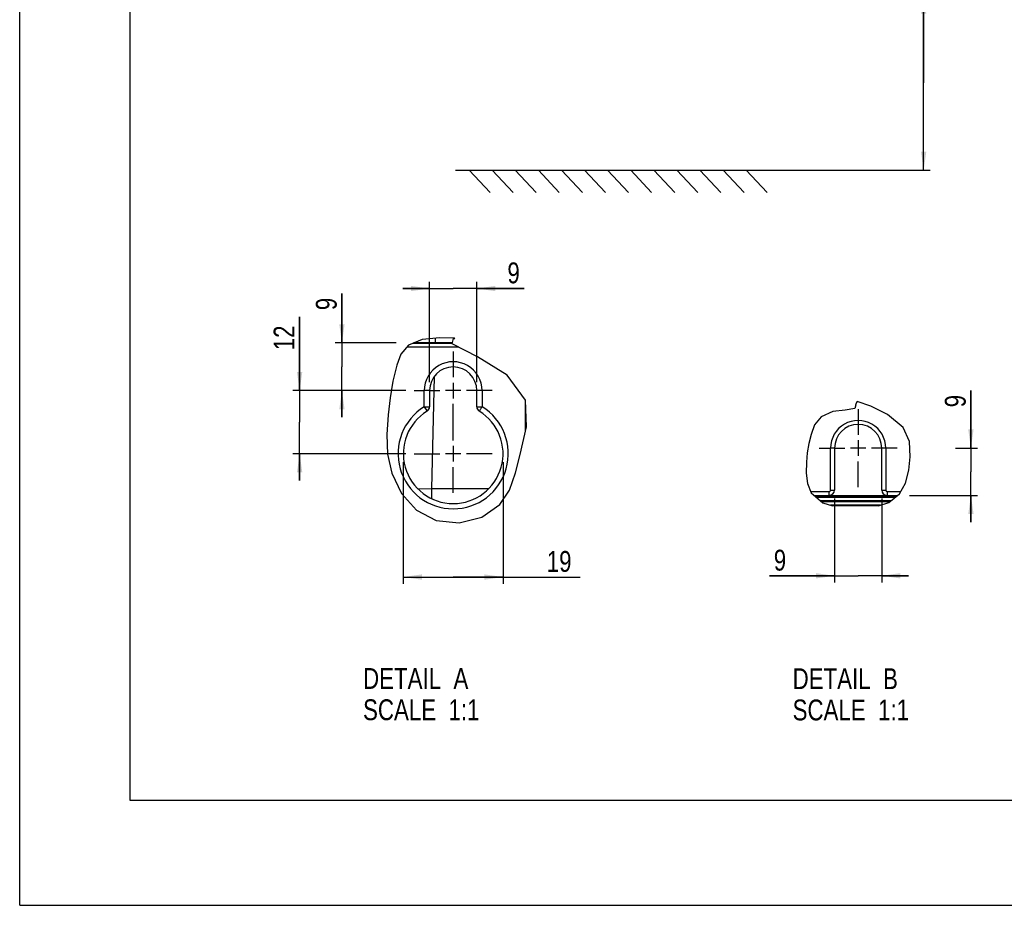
# Model space of a CAD drawing. Header units: inches. Extents: x 0 to 117, y 0 to 83.
# Tile 1 of 64: x 0 to 37, y 0 to 33. Entities that reach past the tile are written whole.
import ezdxf

# ---------------------------------------------------------------- set-up
doc = ezdxf.new("R2010")
doc.units = ezdxf.units.IN
doc.header["$LTSCALE"] = 6.431102
doc.header["$MEASUREMENT"] = 0
doc.linetypes.add('CENTER', pattern=[0.6, 0.375, -0.075, 0.075, -0.075])
doc.layers.get('0').update_dxf_attribs({"linetype": 'CONTINUOUS'})
doc.layers.add('DEFAULT_1', color=7, linetype='CENTER')
doc.styles.get("Standard").update_dxf_attribs({"font": 'txt', "width": 0.8})
doc.dimstyles.new('DIMSTYLE_1', dxfattribs={"dimtxt": 0.78125, "dimasz": 0.7, "dimexe": 0.18, "dimexo": 0.0625, "dimgap": 0.09, "dimtad": 1, "dimdec": 0, "dimzin": 4, "dimdsep": 46, "dimtxsty": 'STANDARD', "dimblk": '_FILLED', "dimblk1": '_FILLED', "dimblk2": '_FILLED', "dimcen": 0.09, "dimadec": 0, "dimazin": 0, "dimtfac": 1, "dimtdec": 0, "dimtofl": 0, "dimtmove": 0, "dimatfit": 3, "dimldrblk": '_FILLED', "dimfxl": 1, "dimtolj": 1, "dimtzin": 4, "dimarcsym": 0})
doc.dimstyles.new('DIMSTYLE_2', dxfattribs={"dimtxt": 0.78125, "dimasz": 0.7, "dimexe": 0.18, "dimexo": 0.0625, "dimgap": 0.09, "dimtad": 1, "dimdec": 0, "dimlfac": 0.2, "dimzin": 4, "dimdsep": 46, "dimtxsty": 'STANDARD', "dimblk": '_FILLED', "dimblk1": '_FILLED', "dimblk2": '_FILLED', "dimcen": 0.09, "dimadec": 0, "dimazin": 0, "dimtfac": 1, "dimtdec": 0, "dimtofl": 0, "dimtmove": 0, "dimatfit": 3, "dimldrblk": '_FILLED', "dimfxl": 1, "dimtolj": 1, "dimtzin": 4, "dimarcsym": 0})

# ---------------------------------------------------------------- blocks, each defined once
blk = doc.blocks.new('_FILLED')
at = {"color": 0, "linetype": 'BYBLOCK'}
blk.add_solid([(0, 0), (-1, 0.143), (-1, -0.143)], dxfattribs=at)
blk = doc.blocks.new('*D1')
at = {"color": 7, "linetype": 'CONTINUOUS'}
for p, q in [((33.894, 30.82), (33.894, 39.714)), ((27.518, 34.1), (33.699, 34.1)), ((33.699, 34.1), (34.144, 34.1)), ((33.894, 34.1), (33.894, 30.82)), ((33.894, 27.54), (33.894, 30.82)), ((27.549, 27.54), (33.699, 27.54)), ((33.699, 27.54), (34.144, 27.54))]:
    blk.add_line(p, q, dxfattribs=at)
at = {"color": 7, "linetype": 'CONTINUOUS', "xscale": 0.7, "yscale": 0.7, "zscale": 0.7}
for p, rotation in [((33.894, 34.1), 90), ((33.894, 27.54), 270)]:
    blk.add_blockref('_FILLED', p, dxfattribs=dict(at, rotation=rotation))
at = {"color": 7, "linetype": 'CONTINUOUS', "insert": (32.918, 35.339), "char_height": 0.7812, "width": 6.25, "attachment_point": 1, "rotation": 90, "line_spacing_factor": 0.9}
blk.add_mtext('MIN 200\\PAIR SPACE \\PINLET', dxfattribs=at)
blk = doc.blocks.new('*D16')
at = {"color": 7, "linetype": 'CONTINUOUS'}
for p, q in [((10.497, 19.283), (10.497, 22.043)), ((10.497, 22.043), (10.497, 18.102)), ((14.48, 19.283), (10.247, 19.283)), ((10.497, 15.92), (10.497, 18.102)), ((14.48, 16.92), (10.247, 16.92)), ((10.497, 16.92), (10.497, 15.92))]:
    blk.add_line(p, q, dxfattribs=at)
at = {"color": 7, "linetype": 'CONTINUOUS', "xscale": 0.7, "yscale": 0.7, "zscale": 0.7}
for p, rotation in [((10.497, 19.283), 270), ((10.497, 16.92), 90)]:
    blk.add_blockref('_FILLED', p, dxfattribs=dict(at, rotation=rotation))
at = {"color": 7, "linetype": 'CONTINUOUS', "insert": (9.521, 20.793), "char_height": 0.7812, "width": 1.25, "attachment_point": 1, "rotation": 90, "line_spacing_factor": 0.9}
blk.add_mtext('12', dxfattribs=at)
blk = doc.blocks.new('*D17')
at = {"color": 7, "linetype": 'CONTINUOUS'}
for p, q in [((12.082, 21.071), (12.082, 22.921)), ((12.082, 22.921), (12.082, 20.177)), ((14.118, 21.071), (11.832, 21.071)), ((12.082, 18.283), (12.082, 20.177)), ((14.48, 19.283), (11.832, 19.283)), ((12.082, 19.283), (12.082, 18.283))]:
    blk.add_line(p, q, dxfattribs=at)
at = {"color": 7, "linetype": 'CONTINUOUS', "xscale": 0.7, "yscale": 0.7, "zscale": 0.7}
for p, rotation in [((12.082, 21.071), 270), ((12.082, 19.283), 90)]:
    blk.add_blockref('_FILLED', p, dxfattribs=dict(at, rotation=rotation))
at = {"color": 7, "linetype": 'CONTINUOUS', "insert": (11.105, 22.296), "char_height": 0.781, "width": 0.625, "attachment_point": 1, "rotation": 90, "line_spacing_factor": 0.9}
blk.add_mtext('9', dxfattribs=at)
blk = doc.blocks.new('*D18')
at = {"color": 7, "linetype": 'CONTINUOUS'}
for p, q in [((15.368, 19.595), (15.368, 23.358)), ((17.14, 19.595), (17.14, 23.358)), ((15.368, 23.108), (14.368, 23.108)), ((14.368, 23.108), (16.254, 23.108)), ((18.912, 23.108), (16.254, 23.108)), ((17.14, 23.108), (18.912, 23.108))]:
    blk.add_line(p, q, dxfattribs=at)
at = {"color": 7, "linetype": 'CONTINUOUS', "xscale": 0.7, "yscale": 0.7, "zscale": 0.7}
blk.add_blockref('_FILLED', (15.368, 23.108), dxfattribs=at)
at = {"color": 7, "linetype": 'CONTINUOUS', "xscale": 0.7, "yscale": 0.7, "zscale": 0.7, "rotation": 180}
blk.add_blockref('_FILLED', (17.14, 23.108), dxfattribs=at)
at = {"color": 7, "linetype": 'CONTINUOUS', "insert": (18.287, 24.084), "char_height": 0.781, "width": 0.625, "attachment_point": 1, "line_spacing_factor": 0.9}
blk.add_mtext('9', dxfattribs=at)
blk = doc.blocks.new('*D19')
at = {"color": 7, "linetype": 'CONTINUOUS'}
for p, q in [((14.384, 16.608), (14.384, 12.048)), ((18.124, 16.608), (18.124, 12.048)), ((14.384, 12.298), (16.254, 12.298)), ((18.124, 12.298), (16.254, 12.298)), ((16.254, 12.298), (21.012, 12.298))]:
    blk.add_line(p, q, dxfattribs=at)
at = {"color": 7, "linetype": 'CONTINUOUS', "xscale": 0.7, "yscale": 0.7, "zscale": 0.7, "rotation": 180}
blk.add_blockref('_FILLED', (14.384, 12.298), dxfattribs=at)
at = {"color": 7, "linetype": 'CONTINUOUS', "xscale": 0.7, "yscale": 0.7, "zscale": 0.7}
blk.add_blockref('_FILLED', (18.124, 12.298), dxfattribs=at)
at = {"color": 7, "linetype": 'CONTINUOUS', "insert": (19.762, 13.274), "char_height": 0.7812, "width": 1.25, "attachment_point": 1, "line_spacing_factor": 0.9}
blk.add_mtext('19', dxfattribs=at)
blk = doc.blocks.new('*D20')
at = {"color": 7, "linetype": 'CONTINUOUS'}
for p, q in [((35.666, 17.129), (35.666, 19.282)), ((35.666, 19.282), (35.666, 16.243)), ((35.094, 17.129), (35.916, 17.129)), ((35.666, 14.357), (35.666, 16.243)), ((33.367, 15.357), (35.916, 15.357)), ((35.666, 15.357), (35.666, 14.357))]:
    blk.add_line(p, q, dxfattribs=at)
at = {"color": 7, "linetype": 'CONTINUOUS', "xscale": 0.7, "yscale": 0.7, "zscale": 0.7}
for p, rotation in [((35.666, 17.129), 270), ((35.666, 15.357), 90)]:
    blk.add_blockref('_FILLED', p, dxfattribs=dict(at, rotation=rotation))
at = {"color": 7, "linetype": 'CONTINUOUS', "insert": (34.689, 18.657), "char_height": 0.781, "width": 0.625, "attachment_point": 1, "rotation": 90, "line_spacing_factor": 0.9}
blk.add_mtext('9', dxfattribs=at)
blk = doc.blocks.new('*D21')
at = {"color": 7, "linetype": 'CONTINUOUS'}
for p, q in [((30.552, 15.242), (30.552, 12.095)), ((32.324, 15.242), (32.324, 12.095)), ((30.552, 12.345), (28.114, 12.345)), ((28.114, 12.345), (31.438, 12.345)), ((33.324, 12.345), (31.438, 12.345)), ((32.324, 12.345), (33.324, 12.345))]:
    blk.add_line(p, q, dxfattribs=at)
at = {"color": 7, "linetype": 'CONTINUOUS', "xscale": 0.7, "yscale": 0.7, "zscale": 0.7}
blk.add_blockref('_FILLED', (30.552, 12.345), dxfattribs=at)
at = {"color": 7, "linetype": 'CONTINUOUS', "xscale": 0.7, "yscale": 0.7, "zscale": 0.7, "rotation": 180}
blk.add_blockref('_FILLED', (32.324, 12.345), dxfattribs=at)
at = {"color": 7, "linetype": 'CONTINUOUS', "insert": (28.739, 13.321), "char_height": 0.781, "width": 0.625, "attachment_point": 3, "line_spacing_factor": 0.9}
blk.add_mtext('9', dxfattribs=at)

msp = doc.modelspace()

# ---------------------------------------------------------------- linework, layer by layer
at = {"color": 7, "linetype": 'CONTINUOUS'}
for p, q in [((0, 0), (0, 82.677)), ((4.134, 78.74), (4.134, 3.937)), ((16.338, 27.545), (28.335, 27.545)), ((16.85, 27.543), (17.637, 26.708)), ((17.716, 27.543), (18.502, 26.708)), ((18.581, 27.543), (19.368, 26.707)), ((19.447, 27.542), (20.233, 26.707)), ((20.312, 27.542), (21.099, 26.707)), ((21.178, 27.542), (21.964, 26.707)), ((22.043, 27.542), (22.83, 26.706)), ((22.909, 27.541), (23.695, 26.706)), ((23.774, 27.541), (24.561, 26.706)), ((24.64, 27.541), (25.426, 26.705)), ((25.506, 27.54), (26.292, 26.705)), ((26.371, 27.54), (27.158, 26.705)), ((27.237, 27.54), (28.023, 26.704)), ((15.085, 21.202), (14.576, 20.987)), ((14.745, 21.058), (16.221, 21.058)), ((16.228, 21.071), (14.775, 21.071)), ((15.757, 21.263), (15.085, 21.202)), ((15.584, 21.248), (15.579, 21.071)), ((16.302, 21.248), (15.757, 21.263)), ((16.221, 21.04), (16.263, 21.231)), ((16.263, 21.231), (16.283, 21.23)), ((16.283, 21.23), (16.32, 21.23)), ((16.32, 21.23), (16.302, 21.248)), ((14.576, 20.987), (14.295, 20.648)), ((16.466, 20.911), (14.513, 20.911)), ((17.164, 20.543), (16.221, 21.04)), ((14.295, 20.648), (14.141, 20.24)), ((18.272, 19.864), (17.164, 20.543)), ((14.141, 20.24), (13.993, 19.635)), ((13.993, 19.635), (13.888, 19.012)), ((15.546, 19.813), (15.436, 15.605)), ((16.254, 19.575), (16.254, 18.99)), ((18.961, 18.924), (18.272, 19.864)), ((15.171, 18.681), (15.171, 19.283)), ((15.368, 19.283), (15.171, 19.283)), ((15.368, 19.283), (15.368, 18.681)), ((16.546, 19.283), (15.962, 19.283)), ((17.14, 18.681), (17.14, 19.283)), ((17.337, 19.283), (17.14, 19.283)), ((17.337, 19.283), (17.337, 18.681)), ((13.888, 19.012), (13.814, 18.379)), ((19.002, 17.925), (18.961, 18.923)), ((18.961, 17.749), (18.961, 18.923)), ((31.397, 18.869), (31.342, 18.76)), ((31.914, 18.699), (31.397, 18.869)), ((15.171, 18.681), (15.273, 18.516)), ((15.171, 18.681), (15.368, 18.681)), ((17.14, 18.681), (17.337, 18.681)), ((30.488, 18.497), (30.054, 18.302)), ((30.945, 18.556), (30.488, 18.497)), ((31.313, 18.612), (30.945, 18.556)), ((30.952, 18.558), (30.952, 18.556)), ((31.351, 18.751), (31.313, 18.612)), ((31.342, 18.76), (31.348, 18.754)), ((31.348, 18.754), (31.351, 18.751)), ((32.54, 18.388), (31.914, 18.699)), ((13.814, 18.379), (13.764, 17.639)), ((30.054, 18.302), (29.807, 17.997)), ((33.126, 17.895), (32.54, 18.388)), ((18.759, 16.894), (19.002, 17.925)), ((29.807, 17.997), (29.671, 17.634)), ((33.359, 17.372), (33.126, 17.895)), ((13.764, 17.639), (13.792, 16.905)), ((29.671, 17.634), (29.59, 17.3)), ((31.438, 17.421), (31.438, 16.837)), ((33.385, 16.799), (33.359, 17.372)), ((16.254, 17.213), (16.254, 16.628)), ((29.59, 17.3), (29.532, 16.956)), ((30.405, 15.554), (30.405, 17.129)), ((30.552, 17.129), (30.405, 17.129)), ((30.552, 17.129), (30.552, 15.554)), ((31.73, 17.129), (31.146, 17.129)), ((32.472, 17.129), (32.324, 17.129)), ((32.324, 15.554), (32.324, 17.129)), ((32.472, 17.129), (32.472, 15.554)), ((13.792, 16.905), (13.949, 16.185)), ((16.546, 16.92), (15.962, 16.92)), ((18.585, 16.202), (18.759, 16.894)), ((29.532, 16.956), (29.499, 16.599)), ((33.335, 16.301), (33.385, 16.799)), ((29.499, 16.599), (29.493, 16.191)), ((33.212, 15.819), (33.335, 16.301)), ((13.949, 16.185), (14.319, 15.431)), ((18.362, 15.558), (18.585, 16.202)), ((29.493, 16.191), (29.544, 15.797)), ((15.436, 15.605), (14.939, 15.592)), ((16.682, 15.606), (15.436, 15.605)), ((15.436, 15.605), (15.446, 15.236)), ((17.584, 15.609), (16.682, 15.606)), ((18.006, 15.01), (18.362, 15.558)), ((29.544, 15.797), (29.68, 15.455)), ((30.405, 15.554), (30.552, 15.554)), ((32.324, 15.554), (32.472, 15.554)), ((32.985, 15.41), (33.212, 15.819)), ((14.319, 15.431), (14.882, 14.806)), ((29.661, 15.505), (30.355, 15.505)), ((29.68, 15.455), (30.119, 15.073)), ((29.793, 15.357), (32.919, 15.357)), ((32.859, 15.31), (29.847, 15.31)), ((29.87, 15.29), (32.834, 15.29)), ((32.659, 15.153), (30.028, 15.153)), ((30.355, 15.357), (30.355, 15.505)), ((32.521, 15.505), (33.038, 15.505)), ((32.521, 15.505), (32.521, 15.357)), ((32.582, 15.092), (32.985, 15.41)), ((14.882, 14.806), (15.612, 14.412)), ((17.323, 14.539), (18.006, 15.01)), ((30.057, 15.127), (32.626, 15.127)), ((30.119, 15.073), (30.482, 14.964)), ((32.279, 14.989), (30.399, 14.989)), ((32.205, 14.964), (30.482, 14.964)), ((32.205, 14.964), (32.582, 15.092)), ((15.612, 14.412), (16.473, 14.325)), ((16.473, 14.325), (17.323, 14.539)), ((4.134, 3.937), (112.795, 3.937)), ((0, 0), (116.929, 0))]:
    msp.add_line(p, q, dxfattribs=at)
for points in [[(17.27, 18.573), (17.257, 18.552), (17.247, 18.536), (17.24, 18.523), (17.236, 18.516), (17.233, 18.513)], [(17.337, 18.681), (17.318, 18.653), (17.301, 18.624), (17.285, 18.597), (17.27, 18.573)]]:
    msp.add_lwpolyline(points, dxfattribs=at)
for centre, radius, start, end in [((16.254, 19.283), 1.083, 359.9978, 179.9982), ((16.254, 19.283), 0.886, 0, 180), ((16.254, 16.92), 2.067, 121.5881, 58.4113), ((16.254, 16.92), 1.87, 121.5881, 58.4119), ((15.171, 18.681), 0.197, 301.5881, 360), ((17.337, 18.681), 0.197, 180, 238.4119), ((31.438, 17.129), 1.033, 359.9978, 179.9988), ((31.438, 17.129), 0.886, 0, 180), ((30.355, 15.554), 0.197, 270, 360), ((30.355, 15.554), 0.0492, 270.0004, 0.0021), ((32.521, 15.554), 0.197, 180, 270), ((32.521, 15.554), 0.0492, 180.0002, 269.9998)]:
    msp.add_arc(centre, radius, start, end, dxfattribs=at)
at = {"layer": 'DEFAULT_1', "color": 7, "linetype": 'CENTER'}
for p, q in [((16.254, 20.744), (16.254, 19.783)), ((14.792, 19.283), (15.171, 19.283)), ((15.368, 19.283), (15.754, 19.283)), ((17.14, 19.283), (16.754, 19.283)), ((17.716, 19.283), (17.337, 19.283)), ((16.254, 17.42), (16.254, 18.783)), ((31.438, 18.59), (31.438, 17.629)), ((29.976, 17.129), (30.405, 17.129)), ((30.552, 17.129), (30.938, 17.129)), ((32.324, 17.129), (31.938, 17.129)), ((32.9, 17.129), (32.472, 17.129)), ((14.792, 16.92), (15.754, 16.92)), ((17.716, 16.92), (16.754, 16.92)), ((31.438, 15.667), (31.438, 16.629)), ((16.254, 15.459), (16.254, 16.42))]:
    msp.add_line(p, q, dxfattribs=at)

# ---------------------------------------------------------------- texts
at = {"color": 7, "linetype": 'CONTINUOUS', "char_height": 0.7812, "width": 6.25, "attachment_point": 1, "line_spacing_factor": 0.9}
for s, insert in [('DETAIL  A\\PSCALE  1:1', (12.874, 8.889)), ('DETAIL  B\\PSCALE  1:1', (28.98, 8.881))]:
    msp.add_mtext(s, dxfattribs=dict(at, insert=insert))

# ---------------------------------------------------------------- dimensions: what is measured, and where the dimension line sits
at = {"color": 7, "linetype": 'CONTINUOUS'}
dim = msp.add_linear_dim(base=(33.894, 27.54), p1=(27.518, 34.1), p2=(27.549, 27.54), angle=270, text='MIN 200\\PAIR SPACE \\PINLET', dimstyle='DIMSTYLE_1', dxfattribs=at)
dim.commit()
dim.dimension.update_dxf_attribs({"geometry": '*D1', "text_midpoint": (34.48, 38.464), "dimtype": 160})
for base, p1, p2, picture, middle in [((17.14, 23.108), (15.368, 19.595), (17.14, 19.595), '*D18', (18.6, 23.694)), ((18.124, 12.298), (14.384, 16.608), (18.124, 16.608), '*D19', (20.387, 12.884)), ((32.324, 12.345), (30.552, 15.242), (32.324, 15.242), '*D21', (27.801, 12.931))]:
    dim = msp.add_linear_dim(base=base, p1=p1, p2=p2, dimstyle='DIMSTYLE_2', dxfattribs=at)
    dim.commit()
    dim.dimension.update_dxf_attribs({"geometry": picture, "text_midpoint": middle, "dimtype": 160})
for base, p1, p2, angle, picture, middle in [((12.082, 21.071), (14.48, 19.283), (14.118, 21.071), 90, '*D17', (11.496, 22.609)), ((10.497, 19.283), (14.48, 16.92), (14.48, 19.283), 90, '*D16', (9.911, 21.418)), ((35.666, 15.357), (35.094, 17.129), (33.367, 15.357), 270, '*D20', (35.08, 18.969))]:
    dim = msp.add_linear_dim(base=base, p1=p1, p2=p2, angle=angle, dimstyle='DIMSTYLE_2', dxfattribs=at)
    dim.commit()
    dim.dimension.update_dxf_attribs({"geometry": picture, "text_midpoint": middle, "dimtype": 160})

doc.saveas('drawing.dxf')
